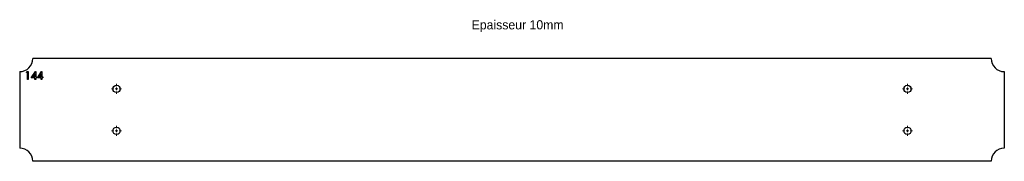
# Model space of a CAD drawing. Header units: millimetres. Extents: x 91 to 1971, y 1103 to 1373.
import ezdxf

# ---------------------------------------------------------------- set-up
doc = ezdxf.new("R2010")
doc.units = ezdxf.units.MM
doc.header["$LTSCALE"] = 5

# ---------------------------------------------------------------- blocks, each defined once
blk = doc.blocks.new('SW_CENTERMARKSYMBOL_0')
at = {"color": 0, "linetype": 'Continuous', "lineweight": 18}
for p, q in [((-5, 0), (-9.5, 0)), ((0, 0), (-2.5, 0)), ((0, 5), (0, 9.5)), ((0, 0), (0, 2.5)), ((0, 0), (0, -2.5)), ((0, 0), (2.5, 0)), ((5, 0), (9.5, 0)), ((0, -5), (0, -9.5))]:
    blk.add_line(p, q, dxfattribs=at)
blk = doc.blocks.new('SW_CENTERMARKSYMBOL_1')
at = {"color": 0, "linetype": 'Continuous', "lineweight": 18}
for p, q in [((-5, 0), (-9.5, 0)), ((0, 0), (-2.5, 0)), ((0, 5), (0, 9.5)), ((0, 0), (0, 2.5)), ((0, 0), (0, -2.5)), ((0, 0), (2.5, 0)), ((5, 0), (9.5, 0)), ((0, -5), (0, -9.5))]:
    blk.add_line(p, q, dxfattribs=at)
blk = doc.blocks.new('SW_CENTERMARKSYMBOL_2')
at = {"color": 0, "linetype": 'Continuous', "lineweight": 18}
for p, q in [((-5, 0), (-9.5, 0)), ((0, 0), (-2.5, 0)), ((0, 5), (0, 9.5)), ((0, 0), (0, 2.5)), ((0, 0), (0, -2.5)), ((0, 0), (2.5, 0)), ((5, 0), (9.5, 0)), ((0, -5), (0, -9.5))]:
    blk.add_line(p, q, dxfattribs=at)
blk = doc.blocks.new('SW_CENTERMARKSYMBOL_3')
at = {"color": 0, "linetype": 'Continuous', "lineweight": 18}
for p, q in [((-5, 0), (-9.5, 0)), ((0, 0), (-2.5, 0)), ((0, 5), (0, 9.5)), ((0, 0), (0, 2.5)), ((0, 0), (0, -2.5)), ((0, 0), (2.5, 0)), ((5, 0), (9.5, 0)), ((0, -5), (0, -9.5))]:
    blk.add_line(p, q, dxfattribs=at)
blk = doc.blocks.new('SW_CENTERMARKSYMBOL_4')
at = {"color": 0, "linetype": 'Continuous', "lineweight": 18}
for p, q in [((-5, 0), (-9.5, 0)), ((0, 0), (-2.5, 0)), ((0, 5), (0, 9.5)), ((0, 0), (0, 2.5)), ((0, 0), (0, -2.5)), ((0, 0), (2.5, 0)), ((5, 0), (9.5, 0)), ((0, -5), (0, -9.5))]:
    blk.add_line(p, q, dxfattribs=at)
blk = doc.blocks.new('SW_CENTERMARKSYMBOL_5')
at = {"color": 0, "linetype": 'Continuous', "lineweight": 18}
for p, q in [((-5, 0), (-9.5, 0)), ((0, 0), (-2.5, 0)), ((0, 5), (0, 9.5)), ((0, 0), (0, 2.5)), ((0, 0), (0, -2.5)), ((0, 0), (2.5, 0)), ((5, 0), (9.5, 0)), ((0, -5), (0, -9.5))]:
    blk.add_line(p, q, dxfattribs=at)
blk = doc.blocks.new('SW_CENTERMARKSYMBOL_6')
at = {"color": 0, "linetype": 'Continuous', "lineweight": 18}
for p, q in [((-5, 0), (-9.5, 0)), ((0, 0), (-2.5, 0)), ((0, 5), (0, 9.5)), ((0, 0), (0, 2.5)), ((0, 0), (0, -2.5)), ((0, 0), (2.5, 0)), ((5, 0), (9.5, 0)), ((0, -5), (0, -9.5))]:
    blk.add_line(p, q, dxfattribs=at)
blk = doc.blocks.new('SW_CENTERMARKSYMBOL_7')
at = {"color": 0, "linetype": 'Continuous', "lineweight": 18}
for p, q in [((-5, 0), (-9.5, 0)), ((0, 0), (-2.5, 0)), ((0, 5), (0, 9.5)), ((0, 0), (0, 2.5)), ((0, 0), (0, -2.5)), ((0, 0), (2.5, 0)), ((5, 0), (9.5, 0)), ((0, -5), (0, -9.5))]:
    blk.add_line(p, q, dxfattribs=at)

msp = doc.modelspace()

# ---------------------------------------------------------------- linework, layer by layer
at = {"color": 7, "linetype": 'Continuous', "lineweight": 25}
for p, q in [((1945.8, 1299.2), (115.8, 1299.2)), ((90.8, 1274.2), (90.8, 1128.2)), ((1970.8, 1274.2), (1970.8, 1128.2)), ((1945.8, 1103.2), (115.8, 1103.2))]:
    msp.add_line(p, q, dxfattribs=at)
at = {"color": 1, "linetype": 'Continuous', "lineweight": 25}
for p, q in [((103.7, 1272.6), (104.6, 1274.2)), ((106, 1272.6), (103.7, 1272.6)), ((104.6, 1274.2), (107.3, 1274.2)), ((106, 1259.2), (106, 1272.6)), ((107.3, 1274.2), (107.3, 1259.2)), ((112.9, 1262.6), (121.1, 1274.5)), ((120, 1262.6), (112.9, 1262.6)), ((120, 1270.7), (115.6, 1264.2)), ((115.6, 1264.2), (120, 1264.2)), ((120, 1264.2), (120, 1270.7)), ((120, 1259.2), (120, 1262.6)), ((121.1, 1274.5), (121.4, 1274.5)), ((121.4, 1274.5), (121.4, 1264.2)), ((121.4, 1264.2), (123.1, 1264.2)), ((121.4, 1262.6), (121.4, 1259.2)), ((123.1, 1262.6), (121.4, 1262.6)), ((123.1, 1264.2), (123.1, 1262.6)), ((124.5, 1262.6), (132.6, 1274.5)), ((131.6, 1262.6), (124.5, 1262.6)), ((131.6, 1270.7), (127.1, 1264.2)), ((127.1, 1264.2), (131.6, 1264.2)), ((131.6, 1264.2), (131.6, 1270.7)), ((131.6, 1259.2), (131.6, 1262.6)), ((132.6, 1274.5), (132.9, 1274.5)), ((132.9, 1274.5), (132.9, 1264.2)), ((132.9, 1264.2), (134.7, 1264.2)), ((132.9, 1262.6), (132.9, 1259.2)), ((134.7, 1262.6), (132.9, 1262.6)), ((134.7, 1264.2), (134.7, 1262.6)), ((107.3, 1259.2), (106, 1259.2)), ((121.4, 1259.2), (120, 1259.2)), ((132.9, 1259.2), (131.6, 1259.2))]:
    msp.add_line(p, q, dxfattribs=at)
at = {"color": 7, "linetype": 'Continuous', "lineweight": 25}
for centre in [(275.8, 1241.2), (1785.8, 1241.2), (275.8, 1161.2), (1785.8, 1161.2)]:
    msp.add_circle(centre, 7, dxfattribs=at)
for centre, start, end in [((90.8, 1299.2), 270, 0), ((1970.8, 1299.2), 180, 270), ((90.8, 1103.2), 0, 90), ((1970.8, 1103.2), 90, 180)]:
    msp.add_arc(centre, 25, start, end, dxfattribs=at)

# ---------------------------------------------------------------- block references
at = {"color": 7, "linetype": 'Continuous', "lineweight": 18}
for name, p in [('SW_CENTERMARKSYMBOL_0', (275.8, 1241.2)), ('SW_CENTERMARKSYMBOL_3', (1785.8, 1241.2)), ('SW_CENTERMARKSYMBOL_1', (275.8, 1161.2)), ('SW_CENTERMARKSYMBOL_2', (1785.8, 1161.2))]:
    msp.add_blockref(name, p, dxfattribs=at)
at = {"color": 8, "linetype": 'Continuous'}
for name, p in [('SW_CENTERMARKSYMBOL_4', (275.8, 1241.2)), ('SW_CENTERMARKSYMBOL_7', (1785.8, 1241.2)), ('SW_CENTERMARKSYMBOL_5', (275.8, 1161.2)), ('SW_CENTERMARKSYMBOL_6', (1785.8, 1161.2))]:
    msp.add_blockref(name, p, dxfattribs=at)

# ---------------------------------------------------------------- texts
at = {"insert": (953.7, 1372.3), "char_height": 17.5, "attachment_point": 1}
msp.add_mtext_dynamic_manual_height_columns('Epaisseur 10mm', width=326.111, gutter_width=87.5, heights=[0], dxfattribs=at)

doc.saveas('drawing.dxf')
